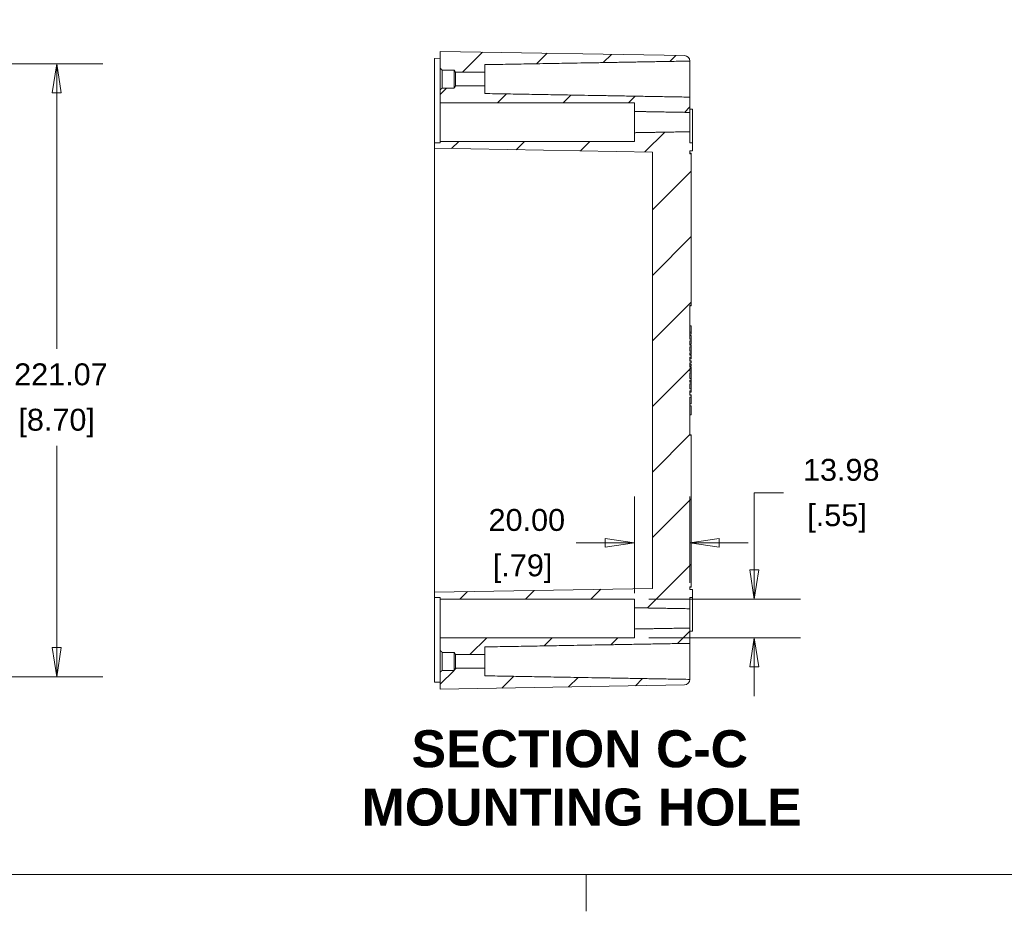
# Model space of a CAD drawing. Header units: millimetres. Extents: x 34 to 1437, y 34 to 1103.
# Tile 3 of 7: x 531 to 886, y 34 to 355. Entities that reach past the tile are written whole.
import ezdxf

# ---------------------------------------------------------------- set-up
doc = ezdxf.new("R2010")
doc.units = ezdxf.units.MM
doc.header["$LTSCALE"] = 5.263158
for name, color, linetype, lineweight in [('Dimension (ANSI)', 7, 'Continuous', 9), ('Hatch (ANSI)', 7, 'Continuous', 9), ('Sketch Geometry (ANSI)', 7, 'Continuous', 9), ('Symbol (ANSI)', 7, 'Continuous', 9), ('Visible (ANSI)', 7, 'Continuous', 9)]:
    doc.layers.add(name, color=color, linetype=linetype, lineweight=lineweight)
doc.styles.add('Label Text (ANSI)', font='arialbd.ttf')
doc.styles.add('Note Text (ANSI)', font='arial.ttf')
doc.dimstyles.new('Default - mm (ANSI)', dxfattribs={"dimscale": 5.263158, "dimtxt": 1.5, "dimasz": 2, "dimexe": 3.175, "dimexo": 1, "dimgap": 0.8, "dimtad": 0, "dimtih": 1, "dimtoh": 1, "dimrnd": 1e-08, "dimzin": 4, "dimdsep": 46, "dimtxsty": 'Note Text (ANSI)', "dimblk": 'Filled-1', "dimcen": 0.09, "dimdle": 10, "dimclrd": 256, "dimclre": 256, "dimclrt": 256, "dimadec": 1, "dimazin": 0, "dimtfac": 1, "dimtofl": 0, "dimtmove": 0, "dimatfit": 3, "dimfxl": 1, "dimtolj": 1, "dimtzin": 0, "dimlwd": -1, "dimlwe": -1, "dimarcsym": 0})

# ---------------------------------------------------------------- blocks, each defined once
blk = doc.blocks.new('Borders Default Border')
at = {"layer": 'Sketch Geometry (ANSI)'}
blk.add_line((139.7, 8.89), (139.7, 6.374), dxfattribs=at)
at = {"layer": 'Sketch Geometry (ANSI)', "flags": 128}
blk.add_lwpolyline([(8.89, 8.89), (8.89, 207.01), (270.51, 207.01), (270.51, 8.89), (8.89, 8.89)], dxfattribs=at)
blk = doc.blocks.new('Filled-1')
at = {"color": 0}
for p, q in [((0, 0), (-1, 0.15)), ((-1, 0.15), (-1, -0.15)), ((-1, 0), (0, 0)), ((-1, -0.15), (0, 0))]:
    blk.add_line(p, q, dxfattribs=at)
at = {"color": 0, "flags": 128}
blk.add_lwpolyline([(-1, -0.15), (0, 0), (-1, 0.15), (-1, -0.15)], dxfattribs=at)
at = {"color": 0}
blk.add_solid([(-1, -0.15), (0, 0), (-1, 0.15), (-1, -0.15)], dxfattribs=at)
blk = doc.blocks.new('*D18')
at = {"layer": 'Defpoints', "color": 0, "transparency": 16777216}
for p in [(333.74, 339.23), (333.74, 118.16), (544.27, 118.16)]:
    blk.add_point(p, dxfattribs=at)
at = {"layer": 'Dimension (ANSI)', "transparency": 16777216}
for p, q in [((339, 339.23), (560.98, 339.23)), ((544.27, 328.7), (544.27, 236.43)), ((544.27, 128.68), (544.27, 201.4)), ((339, 118.16), (560.98, 118.16))]:
    blk.add_line(p, q, dxfattribs=at)
at = {"layer": 'Dimension (ANSI)', "transparency": 16777216, "xscale": 10.52631578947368, "yscale": 10.52631578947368, "zscale": 10.52631578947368}
for p, rotation in [((544.27, 339.23), 90), ((544.27, 118.16), 270)]:
    blk.add_blockref('Filled-1', p, dxfattribs=dict(at, rotation=rotation))
at = {"layer": 'Dimension (ANSI)', "transparency": 16777216, "attachment_point": 5, "style": 'Note Text (ANSI)'}
for s, insert, char_height in [('\\A1; 221.07', (544.27, 227.16), 7.8947), ('\\A1;[8.70]', (544.27, 209.65), 7.895)]:
    blk.add_mtext(s, dxfattribs=dict(at, insert=insert, char_height=char_height))
blk = doc.blocks.new('*D33')
at = {"layer": 'Defpoints', "color": 0, "transparency": 16777216}
for p in [(752.65, 146.18), (795.9, 146.18), (752.65, 132.2)]:
    blk.add_point(p, dxfattribs=at)
at = {"layer": 'Dimension (ANSI)', "transparency": 16777216}
for p, q in [((795.9, 156.71), (795.9, 184.47)), ((795.9, 184.47), (806.43, 184.47)), ((757.91, 146.18), (812.61, 146.18)), ((757.91, 132.2), (812.61, 132.2)), ((795.9, 121.68), (795.9, 111.15))]:
    blk.add_line(p, q, dxfattribs=at)
at = {"layer": 'Dimension (ANSI)', "transparency": 16777216, "xscale": 10.52631578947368, "yscale": 10.52631578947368, "zscale": 10.52631578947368}
for p, rotation in [((795.9, 146.18), 270), ((795.9, 132.2), 90)]:
    blk.add_blockref('Filled-1', p, dxfattribs=dict(at, rotation=rotation))
at = {"layer": 'Dimension (ANSI)', "transparency": 16777216, "char_height": 7.895, "attachment_point": 5, "style": 'Note Text (ANSI)'}
for s, insert in [('\\A1; 13.98', (825.73, 192.72)), ('\\A1;[.55]', (825.73, 175.22))]:
    blk.add_mtext(s, dxfattribs=dict(at, insert=insert))
blk = doc.blocks.new('*D34')
at = {"layer": 'Defpoints', "color": 0, "transparency": 16777216}
for p in [(772.65, 166.4), (772.65, 146.69), (752.65, 143.04)]:
    blk.add_point(p, dxfattribs=at)
at = {"layer": 'Dimension (ANSI)', "transparency": 16777216}
for p, q in [((752.65, 148.3), (752.65, 183.11)), ((772.65, 151.96), (772.65, 183.11)), ((742.12, 166.4), (731.6, 166.4)), ((783.18, 166.4), (793.7, 166.4))]:
    blk.add_line(p, q, dxfattribs=at)
at = {"layer": 'Dimension (ANSI)', "transparency": 16777216, "xscale": 10.52631578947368, "yscale": 10.52631578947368, "zscale": 10.52631578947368}
blk.add_blockref('Filled-1', (752.65, 166.4), dxfattribs=at)
at = {"layer": 'Dimension (ANSI)', "transparency": 16777216, "xscale": 10.52631578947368, "yscale": 10.52631578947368, "zscale": 10.52631578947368, "rotation": 180}
blk.add_blockref('Filled-1', (772.65, 166.4), dxfattribs=at)
at = {"layer": 'Dimension (ANSI)', "transparency": 16777216, "char_height": 7.895, "attachment_point": 5, "style": 'Note Text (ANSI)'}
for s, insert in [('\\A1; 20.00', (712.32, 174.64)), ('\\A1;[.79]', (712.32, 157.13))]:
    blk.add_mtext(s, dxfattribs=dict(at, insert=insert))

msp = doc.modelspace()

# ---------------------------------------------------------------- hatches: boundary and pattern name
at = {"layer": 'Hatch (ANSI)'}
h = msp.add_hatch(dxfattribs=at)
h.set_pattern_fill('ANSI31', color=256, scale=133.684211, style=0)
h.set_pattern_definition([(45, (0, 0), (-11.81613, 11.81613), [])])
edge = h.paths.add_edge_path()
edge.add_line((772.65, 117.193), (698.651, 118.485))
edge.add_line((698.651, 118.485), (698.651, 121.237))
edge.add_line((698.651, 121.237), (688.126, 121.237))
edge.add_spline(control_points=[(688.126, 121.237), (687.922, 120.895), (687.651, 120.444)], knot_values=[0, 0, 0, 0.0923953, 0.0923953, 0.0923953], weights=[1, 1.0097696, 1], degree=2, periodic=0)
edge.add_line((687.651, 120.444), (683.301, 120.444))
edge.add_line((683.301, 120.444), (682.651, 119.794))
edge.add_line((682.651, 119.794), (682.651, 113.692))
edge.add_line((682.651, 113.692), (770.686, 115.229))
edge.add_ellipse((770.651, 117.229), major_axis=(0.035, -2), ratio=1, start_angle=0, end_angle=87.98793)
edge = h.paths.add_edge_path()
edge.add_line((698.651, 338.899), (772.65, 340.191))
edge.add_ellipse((770.651, 340.156), major_axis=(2, 0.035), ratio=1, start_angle=0, end_angle=87.98793)
edge.add_line((770.686, 342.156), (682.651, 343.692))
edge.add_line((682.651, 343.692), (682.651, 337.591))
edge.add_line((682.651, 337.591), (683.301, 336.94))
edge.add_line((683.301, 336.94), (687.651, 336.94))
edge.add_line((687.651, 336.94), (688.126, 336.148))
edge.add_line((688.126, 336.148), (698.651, 336.148))
edge.add_line((698.651, 336.148), (698.651, 338.899))
h.paths.add_polyline_path([(752.651, 132.203), (682.651, 132.203), (682.651, 127.591), (683.301, 126.94), (687.651, 126.94), (688.126, 126.148), (698.651, 126.148), (698.651, 128.899), (772.651, 130.191), (772.651, 135.714), (752.651, 135.363)])
edge = h.paths.add_edge_path()
edge.add_line((682.651, 325.182), (752.651, 325.182))
edge.add_line((752.651, 325.182), (752.651, 322.022))
edge.add_line((752.651, 322.022), (772.651, 321.671))
edge.add_line((772.651, 321.671), (772.651, 327.193))
edge.add_line((772.651, 327.193), (698.651, 328.485))
edge.add_line((698.651, 328.485), (698.651, 331.237))
edge.add_line((698.651, 331.237), (688.126, 331.237))
edge.add_spline(control_points=[(688.126, 331.237), (687.922, 330.895), (687.651, 330.444)], knot_values=[0, 0, 0, 0.0923953, 0.0923953, 0.0923953], weights=[1, 1.0097696, 1], degree=2, periodic=0)
edge.add_line((687.651, 330.444), (683.301, 330.444))
edge.add_line((683.301, 330.444), (682.651, 329.794))
edge.add_line((682.651, 329.794), (682.651, 325.182))
edge = h.paths.add_edge_path()
edge.add_line((759.151, 307.358), (759.151, 150.027))
edge.add_line((759.151, 150.027), (680.551, 148.655))
edge.add_line((680.551, 148.655), (680.551, 146.728))
edge.add_line((680.551, 146.728), (682.651, 146.691))
edge.add_line((682.651, 146.691), (682.651, 146.182))
edge.add_line((682.651, 146.182), (752.651, 146.182))
edge.add_line((752.651, 146.182), (752.651, 143.022))
edge.add_line((752.651, 143.022), (772.651, 142.671))
edge.add_line((772.651, 142.671), (772.651, 146.692))
edge.add_line((772.651, 146.692), (773.651, 146.692))
edge.add_line((773.651, 146.692), (773.651, 149.592))
edge.add_line((773.651, 149.592), (772.651, 149.592))
edge.add_line((772.651, 149.592), (772.651, 150.606))
edge.add_ellipse((761.619, 150.54), major_axis=(14.327, 0.5), ratio=0.0348783, start_angle=320.28274, end_angle=323.5293)
edge.add_line((773.151, 150.645), (773.151, 205.205))
edge.add_ellipse((761.619, 205.31), major_axis=(14.327, -0.5), ratio=0.0348783, start_angle=36.4707, end_angle=39.71726)
edge.add_line((772.651, 205.244), (772.651, 219.033))
edge.add_line((772.651, 219.033), (773.151, 219.033))
edge.add_line((773.151, 219.033), (773.151, 219.647))
edge.add_line((773.151, 219.647), (772.651, 219.647))
edge.add_line((772.651, 219.647), (772.651, 221.282))
edge.add_line((772.651, 221.282), (773.151, 221.282))
edge.add_line((773.151, 221.282), (773.151, 221.952))
edge.add_line((773.151, 221.952), (772.651, 221.952))
edge.add_line((772.651, 221.952), (772.651, 223.758))
edge.add_line((772.651, 223.758), (773.151, 223.758))
edge.add_line((773.151, 223.758), (773.151, 224.428))
edge.add_line((773.151, 224.428), (772.651, 224.428))
edge.add_line((772.651, 224.428), (772.651, 225.125))
edge.add_line((772.651, 225.125), (773.151, 225.125))
edge.add_line((773.151, 225.125), (773.151, 225.754))
edge.add_line((773.151, 225.754), (772.651, 225.754))
edge.add_line((772.651, 225.754), (772.651, 227.713))
edge.add_line((772.651, 227.713), (773.151, 227.713))
edge.add_line((773.151, 227.713), (773.151, 228.343))
edge.add_line((773.151, 228.343), (772.651, 228.343))
edge.add_line((772.651, 228.343), (772.651, 229.159))
edge.add_line((772.651, 229.159), (773.151, 229.159))
edge.add_line((773.151, 229.159), (773.151, 229.773))
edge.add_line((773.151, 229.773), (772.651, 229.773))
edge.add_line((772.651, 229.773), (772.651, 231.312))
edge.add_line((772.651, 231.312), (773.151, 231.312))
edge.add_line((773.151, 231.312), (773.151, 231.926))
edge.add_line((773.151, 231.926), (772.651, 231.926))
edge.add_line((772.651, 231.926), (772.651, 233.458))
edge.add_line((772.651, 233.458), (773.151, 233.458))
edge.add_line((773.151, 233.458), (773.151, 234.072))
edge.add_line((773.151, 234.072), (772.651, 234.072))
edge.add_line((772.651, 234.072), (772.651, 234.979))
edge.add_line((772.651, 234.979), (773.151, 234.979))
edge.add_line((773.151, 234.979), (773.151, 235.592))
edge.add_line((773.151, 235.592), (772.651, 235.592))
edge.add_line((772.651, 235.592), (772.651, 237.132))
edge.add_line((772.651, 237.132), (773.151, 237.132))
edge.add_line((773.151, 237.132), (773.151, 237.745))
edge.add_line((773.151, 237.745), (772.651, 237.745))
edge.add_line((772.651, 237.745), (772.651, 239.277))
edge.add_line((772.651, 239.277), (773.151, 239.277))
edge.add_line((773.151, 239.277), (773.151, 239.891))
edge.add_line((773.151, 239.891), (772.651, 239.891))
edge.add_line((772.651, 239.891), (772.651, 252.14))
edge.add_ellipse((761.619, 252.075), major_axis=(14.327, 0.5), ratio=0.0348783, start_angle=320.28274, end_angle=323.5293)
edge.add_line((773.151, 252.18), (773.151, 306.739))
edge.add_ellipse((761.619, 306.845), major_axis=(14.327, -0.5), ratio=0.0348783, start_angle=36.4707, end_angle=39.71726)
edge.add_line((772.651, 306.779), (772.651, 307.792))
edge.add_line((772.651, 307.792), (773.651, 307.792))
edge.add_line((773.651, 307.792), (773.651, 310.692))
edge.add_line((773.651, 310.692), (772.651, 310.692))
edge.add_line((772.651, 310.692), (772.651, 314.714))
edge.add_line((772.651, 314.714), (752.651, 314.363))
edge.add_line((752.651, 314.363), (752.651, 311.203))
edge.add_line((752.651, 311.203), (682.651, 311.203))
edge.add_line((682.651, 311.203), (682.651, 310.693))
edge.add_line((682.651, 310.693), (680.551, 310.656))
edge.add_line((680.551, 310.656), (680.551, 308.73))
edge.add_line((680.551, 308.73), (759.151, 307.358))

# ---------------------------------------------------------------- linework, layer by layer
at = {"layer": 'Visible (ANSI)'}
for p, q in [((682.651, 341.192), (680.551, 341.156)), ((680.551, 335.192), (680.551, 341.156)), ((770.686, 342.156), (682.651, 343.692)), ((682.651, 343.692), (682.651, 337.591)), ((682.651, 329.794), (682.651, 337.591)), ((698.651, 336.148), (698.651, 338.899)), ((772.651, 340.156), (772.651, 327.193)), ((680.551, 335.192), (680.551, 318.692)), ((683.301, 336.94), (687.651, 336.94)), ((683.301, 330.444), (683.301, 336.94)), ((687.651, 336.94), (687.651, 330.444)), ((688.126, 336.148), (698.651, 336.148)), ((688.126, 336.148), (688.126, 331.237)), ((698.651, 336.148), (698.651, 331.237)), ((687.651, 330.444), (683.301, 330.444)), ((698.651, 331.237), (688.126, 331.237)), ((698.651, 328.485), (698.651, 331.237)), ((682.651, 329.794), (682.651, 325.182)), ((772.651, 321.671), (772.651, 327.193)), ((682.651, 325.182), (752.651, 325.182)), ((682.651, 325.182), (682.651, 311.203)), ((752.651, 325.182), (752.651, 322.022)), ((752.651, 314.363), (752.651, 322.022)), ((772.651, 322.792), (773.651, 322.792)), ((772.651, 321.671), (772.651, 314.714)), ((773.651, 322.792), (773.651, 321.342)), ((773.651, 310.692), (773.651, 321.342)), ((680.551, 318.692), (680.551, 310.656)), ((752.651, 314.363), (752.651, 311.203)), ((772.651, 310.692), (772.651, 314.714)), ((682.651, 310.693), (680.551, 310.656)), ((680.551, 310.656), (680.551, 308.73)), ((752.651, 311.203), (682.651, 311.203)), ((682.651, 311.203), (682.651, 310.693)), ((773.651, 310.692), (772.651, 310.692)), ((773.651, 307.792), (773.651, 310.692)), ((680.551, 308.73), (759.151, 307.358)), ((680.551, 308.73), (680.551, 308.729)), ((680.551, 304.692), (680.551, 308.729)), ((680.551, 308.729), (759.151, 307.357)), ((759.151, 307.358), (759.151, 150.027)), ((772.651, 306.779), (772.651, 307.792)), ((772.651, 307.792), (773.651, 307.792)), ((772.659, 306.959), (772.651, 306.96)), ((773.151, 306.942), (773.151, 306.739)), ((773.151, 252.18), (773.151, 306.739)), ((680.551, 152.692), (680.551, 304.692)), ((773.151, 252.18), (773.151, 251.977)), ((772.651, 239.891), (772.651, 252.14)), ((772.651, 251.96), (772.659, 251.96)), ((773.151, 244.7), (772.651, 244.7)), ((773.151, 242.364), (772.651, 242.364)), ((773.151, 241.751), (772.651, 241.751)), ((773.151, 244.7), (773.151, 243.45)), ((773.151, 243.45), (773.151, 242.364)), ((773.151, 242.364), (773.151, 241.751)), ((773.151, 241.225), (772.651, 241.225)), ((773.151, 241.168), (772.651, 241.168)), ((773.151, 239.891), (772.651, 239.891)), ((772.651, 237.745), (772.651, 239.277)), ((772.651, 239.277), (773.151, 239.277)), ((773.151, 238.069), (772.651, 238.069)), ((773.151, 241.225), (773.151, 241.168)), ((773.151, 241.168), (773.151, 239.891)), ((773.151, 239.277), (773.151, 239.891)), ((773.151, 239.277), (773.151, 238.069)), ((773.151, 237.745), (772.651, 237.745)), ((772.651, 235.592), (772.651, 237.132)), ((772.651, 237.132), (773.151, 237.132)), ((773.151, 235.592), (772.651, 235.592)), ((772.651, 234.072), (772.651, 234.979)), ((772.651, 234.979), (773.151, 234.979)), ((773.151, 234.925), (772.651, 234.925)), ((773.151, 237.132), (773.151, 237.745)), ((773.151, 237.132), (773.151, 236.076)), ((773.151, 236.076), (773.151, 235.592)), ((773.151, 234.979), (773.151, 235.592)), ((773.151, 234.979), (773.151, 234.925)), ((773.151, 234.925), (773.151, 234.373)), ((773.151, 234.373), (772.651, 234.373)), ((773.151, 234.072), (772.651, 234.072)), ((772.651, 231.926), (772.651, 233.458)), ((772.651, 233.458), (773.151, 233.458)), ((773.151, 233.439), (772.651, 233.439)), ((773.151, 232.825), (772.651, 232.825)), ((773.151, 232.033), (772.651, 232.033)), ((773.151, 231.926), (772.651, 231.926)), ((772.651, 229.773), (772.651, 231.312)), ((772.651, 231.312), (773.151, 231.312)), ((773.151, 230.897), (772.651, 230.897)), ((773.151, 233.458), (773.151, 234.072)), ((773.151, 233.439), (773.151, 232.825)), ((773.151, 232.033), (773.151, 231.926)), ((773.151, 231.312), (773.151, 231.926)), ((773.151, 230.897), (773.151, 230.2)), ((773.151, 230.2), (772.651, 230.2)), ((773.151, 229.773), (772.651, 229.773)), ((772.651, 228.343), (772.651, 229.159)), ((772.651, 229.159), (773.151, 229.159)), ((773.151, 228.343), (772.651, 228.343)), ((772.651, 225.754), (772.651, 227.713)), ((772.651, 227.713), (773.151, 227.713)), ((773.151, 229.159), (773.151, 229.773)), ((773.151, 229.159), (773.151, 228.343)), ((773.151, 227.713), (773.151, 228.343)), ((773.151, 227.713), (773.151, 226.735)), ((773.151, 225.754), (772.651, 225.754)), ((772.651, 224.428), (772.651, 225.125)), ((772.651, 225.125), (773.151, 225.125)), ((773.151, 224.506), (772.651, 224.506)), ((773.151, 224.428), (772.651, 224.428)), ((772.651, 221.952), (772.651, 223.758)), ((772.651, 223.758), (773.151, 223.758)), ((773.151, 226.735), (773.151, 225.754)), ((773.151, 225.125), (773.151, 225.754)), ((773.151, 225.125), (773.151, 224.506)), ((773.151, 224.506), (773.151, 224.428)), ((773.151, 223.758), (773.151, 224.428)), ((773.151, 223.758), (773.151, 222.863)), ((773.151, 221.952), (772.651, 221.952)), ((772.651, 219.647), (772.651, 221.282)), ((772.651, 221.282), (773.151, 221.282)), ((773.151, 221.213), (772.651, 221.213)), ((773.151, 220.805), (772.651, 220.805)), ((773.151, 222.863), (773.151, 221.952)), ((773.151, 221.282), (773.151, 221.952)), ((773.151, 221.282), (773.151, 221.213)), ((773.151, 221.213), (773.151, 220.805)), ((773.151, 219.857), (772.651, 219.857)), ((773.151, 219.647), (772.651, 219.647)), ((772.651, 205.244), (772.651, 219.033)), ((772.651, 219.033), (773.151, 219.033)), ((773.151, 219.857), (773.151, 219.647)), ((773.151, 219.033), (773.151, 219.647)), ((773.151, 219.033), (773.151, 216.621)), ((773.151, 216.621), (772.651, 216.621)), ((773.151, 215.901), (772.651, 215.901)), ((773.151, 215.901), (773.151, 212.6)), ((773.151, 212.6), (772.651, 212.6)), ((772.659, 205.425), (772.651, 205.425)), ((773.151, 205.407), (773.151, 205.205)), ((773.151, 150.645), (773.151, 205.205)), ((680.551, 148.656), (680.551, 152.692)), ((680.551, 148.656), (759.151, 150.028)), ((759.151, 150.027), (680.551, 148.655)), ((772.651, 149.592), (772.651, 150.606)), ((772.651, 150.425), (772.659, 150.425)), ((773.651, 149.592), (772.651, 149.592)), ((773.151, 150.645), (773.151, 150.443)), ((773.651, 146.692), (773.651, 149.592)), ((680.551, 148.656), (680.551, 148.655)), ((680.551, 148.655), (680.551, 146.728)), ((680.551, 146.728), (682.651, 146.691)), ((680.551, 146.728), (680.551, 138.692)), ((682.651, 146.691), (682.651, 146.182)), ((682.651, 146.182), (752.651, 146.182)), ((682.651, 146.182), (682.651, 132.203)), ((752.651, 146.182), (752.651, 143.022)), ((772.651, 142.671), (772.651, 146.692)), ((772.651, 146.692), (773.651, 146.692)), ((773.651, 146.692), (773.651, 136.042)), ((752.651, 135.363), (752.651, 143.022)), ((772.651, 142.671), (772.651, 135.714)), ((680.551, 138.692), (680.551, 122.192)), ((752.651, 135.363), (752.651, 132.203)), ((772.651, 130.191), (772.651, 135.714)), ((773.651, 136.042), (773.651, 134.592)), ((752.651, 132.203), (682.651, 132.203)), ((682.651, 132.203), (682.651, 127.591)), ((772.651, 134.592), (773.651, 134.592)), ((698.651, 126.148), (698.651, 128.899)), ((772.651, 130.191), (772.651, 117.229)), ((682.651, 119.794), (682.651, 127.591)), ((683.301, 126.94), (687.651, 126.94)), ((683.301, 120.444), (683.301, 126.94)), ((687.651, 126.94), (687.651, 120.444)), ((688.126, 126.148), (698.651, 126.148)), ((688.126, 126.148), (688.126, 121.237)), ((698.651, 126.148), (698.651, 121.237)), ((680.551, 116.229), (680.551, 122.192)), ((698.651, 121.237), (688.126, 121.237)), ((698.651, 118.485), (698.651, 121.237)), ((682.651, 119.794), (682.651, 113.692)), ((687.651, 120.444), (683.301, 120.444)), ((682.651, 116.192), (680.551, 116.229)), ((682.651, 113.692), (770.686, 115.229))]:
    msp.add_line(p, q, dxfattribs=at)
for centre, start, end in [((770.651, 340.156), 1.01207, 89), ((770.651, 117.229), 271, 358.98793)]:
    msp.add_arc(centre, 2, start, end, dxfattribs=at)
for centre, major_axis, start_param, end_param in [((761.619, 306.845), (14.327, -0.5), 0.6365338, 0.6931969), ((772.642, 306.46), (14.327, -0.5), 1.5364982, 1.5707963), ((761.619, 252.075), (14.327, 0.5), 5.5899884, 5.6466515), ((772.642, 252.46), (14.327, 0.5), 4.712389, 4.7466871), ((761.619, 205.31), (14.327, -0.5), 0.6365338, 0.6931969), ((772.642, 204.925), (14.327, -0.5), 1.5364982, 1.5707963), ((761.619, 150.54), (14.327, 0.5), 5.5899884, 5.6466515), ((772.642, 150.925), (14.327, 0.5), 4.712389, 4.7466871)]:
    msp.add_ellipse(centre, major_axis=major_axis, ratio=0.0348783, start_param=start_param, end_param=end_param, dxfattribs=at)
for points, weights in [([(682.651, 337.591), (683.005, 337.236), (683.301, 336.94)], [1, 1.00416239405, 1]), ([(698.651, 338.899), (731.567, 339.474), (772.65, 340.191)], [1, 1.00614403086, 1.00000033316]), ([(687.651, 336.94), (687.922, 336.489), (688.126, 336.148)], [1, 1.009769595, 1]), ([(683.301, 330.444), (683.005, 330.149), (682.651, 329.794)], [1, 1.00416239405, 1]), ([(688.126, 331.237), (687.922, 330.895), (687.651, 330.444)], [1, 1.009769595, 1]), ([(772.651, 327.193), (731.567, 327.911), (698.651, 328.485)], [1.00000028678, 1.00614405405, 1]), ([(752.651, 322.022), (763.131, 321.838), (772.651, 321.671)], [1, 1.00114280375, 1]), ([(772.651, 314.714), (763.131, 314.546), (752.651, 314.363)], [1, 1.00114280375, 1]), ([(752.651, 143.022), (763.131, 142.838), (772.651, 142.671)], [1, 1.00114280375, 1]), ([(772.651, 135.714), (763.131, 135.546), (752.651, 135.363)], [1, 1.00114280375, 1]), ([(698.651, 128.899), (731.567, 129.474), (772.651, 130.191)], [1, 1.00614405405, 1.00000028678]), ([(682.651, 127.591), (683.005, 127.236), (683.301, 126.94)], [1, 1.00416239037, 1]), ([(687.651, 126.94), (687.922, 126.489), (688.126, 126.148)], [1, 1.009769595, 1]), ([(688.126, 121.237), (687.922, 120.895), (687.651, 120.444)], [1, 1.009769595, 1]), ([(683.301, 120.444), (683.005, 120.149), (682.651, 119.794)], [1, 1.00416239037, 1]), ([(772.65, 117.193), (731.567, 117.911), (698.651, 118.485)], [1.00000033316, 1.00614403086, 1])]:
    msp.add_rational_spline(points, weights, degree=2, dxfattribs=at)
for points in [[(772.65, 340.191), (772.65, 340.188), (772.651, 340.177), (772.651, 340.156)], [(772.651, 117.229), (772.651, 117.208), (772.65, 117.197), (772.65, 117.193)]]:
    msp.add_open_spline(points, degree=3, dxfattribs=at)

# ---------------------------------------------------------------- block references
at = {"xscale": 5.263157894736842, "yscale": 5.263157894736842, "zscale": 5.263157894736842}
msp.add_blockref('Borders Default Border', (0, 0), dxfattribs=at)

# ---------------------------------------------------------------- texts
at = {"layer": 'Symbol (ANSI)', "char_height": 13.36842, "attachment_point": 7, "style": 'Label Text (ANSI)'}
for s, insert in [('SECTION C-C', (672.259, 85.295)), ('MOUNTING HOLE', (654.277, 64.267))]:
    msp.add_mtext(s, dxfattribs=dict(at, insert=insert))

# ---------------------------------------------------------------- dimensions: what is measured, and where the dimension line sits
at = {"layer": 'Dimension (ANSI)'}
for base, p1, p2, angle, text, override, picture, middle in [((544.268, 118.156), (333.741, 339.229), (333.741, 118.156), 90, ' <>\\X[8.70]', {"dimgap": 0.8, "dimdec": 2, "dimpost": '\\X', "dimtol": 0, "dimlim": 0, "dimtp": 0, "dimtm": 0, "dimtdec": 2, "dimatfit": 1}, '*D18', (544.268, 218.916)), ((795.902, 146.182), (752.651, 132.203), (752.651, 146.182), 90, ' <>\\X[.55]', {"dimgap": 0.8, "dimdec": 2, "dimpost": '\\X', "dimtol": 0, "dimlim": 0, "dimtp": 0, "dimtm": 0, "dimtdec": 2, "dimatfit": 1}, '*D33', (825.729, 184.473)), ((772.651, 166.398), (752.651, 143.041), (772.651, 146.692), 180, ' <>\\X[.79]', {"dimgap": 0.8, "dimtih": 0, "dimtoh": 0, "dimdec": 2, "dimpost": '\\X', "dimtol": 0, "dimlim": 0, "dimtp": 0, "dimtm": 0, "dimtdec": 2, "dimatfit": 1}, '*D34', (712.32, 166.398))]:
    dim = msp.add_linear_dim(base=base, p1=p1, p2=p2, angle=angle, text=text, dimstyle='Default - mm (ANSI)', override=override, dxfattribs=at)
    dim.commit()
    dim.dimension.update_dxf_attribs({"geometry": picture, "text_midpoint": middle, "dimtype": 160})

doc.saveas('drawing.dxf')
